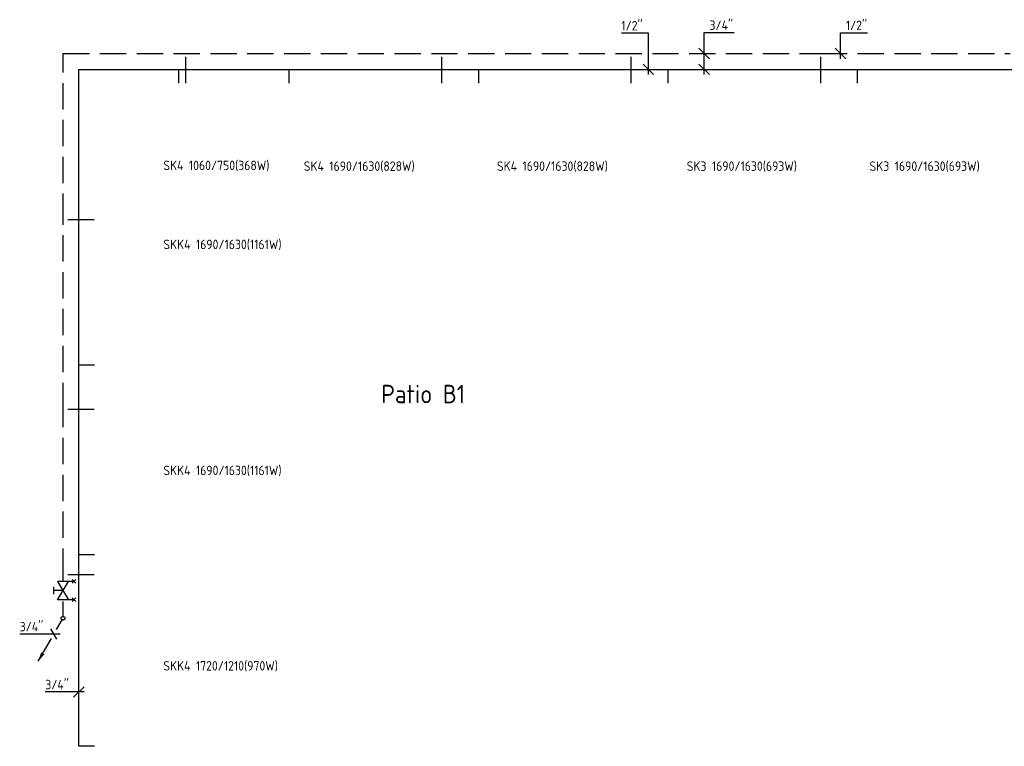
# Model space of a CAD drawing. Header units: millimetres. Extents: x -2687 to 63694, y -1198 to 65068.
# Tile 3 of 13: x 11716 to 21073, y 7386 to 14288. Entities that reach past the tile are written whole.
import ezdxf
from ezdxf.enums import TextEntityAlignment as Align

# ---------------------------------------------------------------- set-up
doc = ezdxf.new("R2010")
doc.units = ezdxf.units.MM
doc.header["$LTSCALE"] = 50
for name, pattern in [('2322107', [2000, 1000, 1000]), ('2322108', [7, 5, -2]), ('2322108_a', [7, 5, -2])]:
    doc.linetypes.add(name, pattern=pattern)
for name, color, linetype in [('bTuwkundig', 7, 'Continuous'), ('WL561---', 4, 'Continuous'), ('WL561---_AANVOER', 1, '2322107'), ('WL561---_RETOUR', 5, '2322108'), ('WM561---', 1, 'Continuous'), ('WM561---_AANVOER', 1, 'Continuous'), ('WM561---_RETOUR', 1, 'Continuous'), ('WT561---', 7, 'Continuous')]:
    doc.layers.add(name, color=color, linetype=linetype)
doc.styles.add('BURO-018', font='BUROFONT', dxfattribs={"height": 1.8})
doc.styles.add('STABICAD-018', font='ISOCP.SHX', dxfattribs={"height": 90})
doc.styles.add('STABICAD-035', font='ISOCP.SHX', dxfattribs={"height": 175})
doc.styles.get("Standard").update_dxf_attribs({"font": 'arial.ttf'})

# ---------------------------------------------------------------- blocks, each defined once
blk = doc.blocks.new('*U22')
at = {"linetype": '2322108'}
blk.add_hatch(color=2, dxfattribs=at).paths.add_polyline_path([(-236.2, -409.2), (-207.7, -324.7), (-177.3, -342.2)], flags=0)
at = {"color": 0, "linetype": '2322108'}
blk.add_line((0, 0), (0, 0, 1), dxfattribs=at)
at = {"color": 2, "linetype": '2322108_a'}
blk.add_line((-236.2, -409.2, 1), (-8.7, -15.2, 1), dxfattribs=at)
at = {"color": 2, "linetype": '2322108'}
blk.add_circle((0, 0, 1), 17.5, dxfattribs=at)
at = {"layer": 'WL561---', "color": 2, "style": 'STABICAD-018'}
for tag, p in [('POSITIONCODE', (12127.8, 8752.6, 149)), ('SECTIONCODE', (12127.8, 8752.6, 149)), ('CODE', (12127.8, 8702.6, -1)), ('FLOORCODE', (12177.8, 8602.6, -1))]:
    blk.add_attdef(tag, p, '', height=1.2, dxfattribs=at)
blk = doc.blocks.new('PI_SYM138')
at = {"color": 0, "linetype": 'Continuous'}
for p, q in [((-2.5, 1.5), (2.5, -1.5)), ((-2.5, -3), (-2.5, 1.5)), ((2.5, 1.5), (-2.5, -1.5)), ((-1, 2.5), (1, 2.5)), ((0, 0), (0, 2.5)), ((2.5, -3), (2.5, 1.5)), ((-3, -3.5), (-2, -2.5)), ((-3, -2.5), (-2, -3.5)), ((2, -3.5), (3, -2.5)), ((2, -2.5), (3, -3.5))]:
    blk.add_line(p, q, dxfattribs=at)
at = {"color": 0, "linetype": 'Continuous', "style": 'BURO-018'}
blk.add_attdef('PRODUCTCODE', text='', height=1.8, dxfattribs=at).set_placement((0, 0), align=Align.MIDDLE)
blk = doc.blocks.new('*U23')
at = {"color": 0, "linetype": 'Continuous'}
for p, q in [((-41.5, 0), (-325.5, 0)), ((57.7, 0), (-41.5, 0)), ((28.9, -50), (-28.9, 50))]:
    blk.add_line(p, q, dxfattribs=at)
at = {"color": 0, "linetype": 'Continuous', "style": 'STABICAD-018'}
blk.add_text("3/4''", height=90, dxfattribs=at).set_placement((-325.5, 25))
at = {"layer": 'WL561---', "color": 2, "style": 'STABICAD-018'}
blk.add_attdef('CODE', (12041.3, 8452.8, -1), '', height=1.2, dxfattribs=at)
blk = doc.blocks.new('*U34')
at = {"color": 0, "linetype": 'Continuous'}
for p, q in [((-34.5, 0), (-318.5, 0)), ((-50, -50), (50, 50)), ((50, 0), (-34.5, 0))]:
    blk.add_line(p, q, dxfattribs=at)
at = {"color": 0, "linetype": 'Continuous', "style": 'STABICAD-018'}
blk.add_text("3/4''", height=90, dxfattribs=at).set_placement((-318.5, 25))
at = {"layer": 'WM561---', "color": 2, "style": 'STABICAD-018'}
blk.add_attdef('CODE', (12277.8, 7902.4), '', height=1.2, dxfattribs=at)
blk = doc.blocks.new('*U37')
at = {"color": 0, "linetype": 'Continuous'}
for p, q in [((0, -50), (0, 349.4)), ((0, 349.4), (284, 349.4)), ((50.1, 100), (-49.9, 200)), ((50, -50), (-50, 50))]:
    blk.add_line(p, q, dxfattribs=at)
at = {"color": 0, "linetype": 'Continuous', "style": 'STABICAD-018'}
blk.add_text("3/4''", height=90, dxfattribs=at).set_placement((50, 374.4))
at = {"layer": 'WM561---', "color": 2}
blk.add_attdef('CODE', (18221, 13815.9), '', height=1.2, dxfattribs=at)
blk = doc.blocks.new('*U35')
at = {"color": 0, "linetype": 'Continuous'}
for p, q in [((0, 344.9), (-257, 344.9)), ((0, -50), (0, 344.9)), ((50, -50), (-50, 50))]:
    blk.add_line(p, q, dxfattribs=at)
at = {"color": 0, "linetype": 'Continuous', "style": 'STABICAD-018'}
blk.add_text("1/2''", height=90, dxfattribs=at).set_placement((-257, 369.9))
at = {"layer": 'WM561---', "color": 2}
blk.add_attdef('CODE', (17690.2, 13815.9), '', height=1.2, dxfattribs=at)
blk = doc.blocks.new('*U36')
at = {"color": 0, "linetype": 'Continuous'}
for p, q in [((0, -50), (0, 197.7)), ((0, 197.7), (257, 197.7)), ((50, -50), (-50, 50))]:
    blk.add_line(p, q, dxfattribs=at)
at = {"color": 0, "linetype": 'Continuous', "style": 'STABICAD-018'}
blk.add_text("1/2''", height=90, dxfattribs=at).set_placement((50, 222.7))
at = {"layer": 'WM561---', "color": 2}
blk.add_attdef('CODE', (19516.6, 13965.9), '', height=1.2, dxfattribs=at)

msp = doc.modelspace()

# ---------------------------------------------------------------- linework, layer by layer
at = {"layer": 'WL561---_AANVOER', "linetype": '2322107'}
for p, q in [((12277.8, 13815.9), (17878, 13815.9)), ((12277.8, 11005.4), (12277.8, 13815.9)), ((13228, 13684.3), (13228, 13815.9)), ((14278, 13684.3), (14278, 13815.9)), ((16078, 13684.3), (16078, 13815.9)), ((17878, 13684.3), (17878, 13815.9)), ((17878, 13815.9), (19678, 13815.9)), ((19678, 13684.3), (19678, 13815.9)), ((19678, 13815.9), (21467.8, 13815.9)), ((12427.8, 11005.4), (12277.8, 11005.4)), ((12277.8, 9205.4), (12277.8, 11005.4)), ((12277.8, 7386.4), (12277.8, 9205.4)), ((12427.8, 9205.4), (12277.8, 9205.4)), ((12427.8, 7386.4), (12277.8, 7386.4))]:
    msp.add_line(p, q, dxfattribs=at)
at = {"layer": 'WL561---_RETOUR', "linetype": '2322108'}
for p, q in [((12127.8, 13965.9), (19328.1, 13965.9)), ((12127.8, 12386.2), (12127.8, 13965.9)), ((13294.3, 13684.3), (13294.3, 13965.9)), ((15728.1, 13684.3), (15728.1, 13965.9)), ((17528.1, 13684.3), (17528.1, 13965.9)), ((19328.1, 13684.3), (19328.1, 13965.9)), ((19328.1, 13965.9), (21128.1, 13965.9)), ((12127.8, 12376.8), (12127.8, 12386.2)), ((12424.5, 12386.2), (12127.8, 12386.2)), ((12127.8, 10590), (12127.8, 12376.8)), ((12127.8, 10586.2), (12127.8, 10590)), ((12127.8, 9016), (12127.8, 10586.2)), ((12424.5, 10586.2), (12127.8, 10586.2)), ((12127.8, 8953), (12127.8, 9016)), ((12424.5, 9016), (12127.8, 9016)), ((12127.8, 8620.1), (12127.8, 8761.1))]:
    msp.add_line(p, q, dxfattribs=at)

# ---------------------------------------------------------------- block references
at = {"layer": 'WL561---', "color": 2, "linetype": 'Continuous', "xscale": 35, "yscale": 35, "zscale": 35, "rotation": 90.00000000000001}
msp.add_blockref('PI_SYM138', (12127.8, 8865.5), dxfattribs=at)
at = {"layer": 'WL561---_RETOUR', "linetype": '2322108'}
msp.add_blockref('*U22', (12127.8, 8602.6, -1), dxfattribs=at)
at = {"layer": 'WM561---_AANVOER', "linetype": 'Continuous'}
for name, p in [('*U35', (17690.2, 13815.9)), ('*U37', (18221, 13815.9)), ('*U34', (12277.8, 7902.4))]:
    msp.add_blockref(name, p, dxfattribs=at)
at = {"layer": 'WM561---_RETOUR', "linetype": 'Continuous'}
for name, p in [('*U36', (19516.6, 13965.9)), ('*U23', (12041.3, 8452.8, -1))]:
    msp.add_blockref(name, p, dxfattribs=at)

# ---------------------------------------------------------------- texts
at = {"layer": 'bTuwkundig', "color": 3, "style": 'STABICAD-035'}
msp.add_text('Patio B1', height=175, dxfattribs=at).set_placement((15151.9, 10644.8, -500))
at = {"layer": 'WT561---', "color": 1, "style": 'STABICAD-018'}
for s, p in [('SK4 1060/750(368W)', (13080.8, 12858.9)), ('SK4 1690/1630(828W)', (14415.3, 12851.7)), ('SK4 1690/1630(828W)', (16250.9, 12851.7)), ('SK3 1690/1630(693W)', (18054.6, 12851.7)), ('SK3 1690/1630(693W)', (19791.7, 12851.7)), ('SKK4 1690/1630(1161W)', (13080.8, 12108.4)), ('SKK4 1690/1630(1161W)', (13080.8, 9961.7)), ('SKK4 1720/1210(970W)', (13080.8, 8105.6))]:
    msp.add_text(s, height=90, dxfattribs=at).set_placement(p)

doc.saveas('drawing.dxf')
